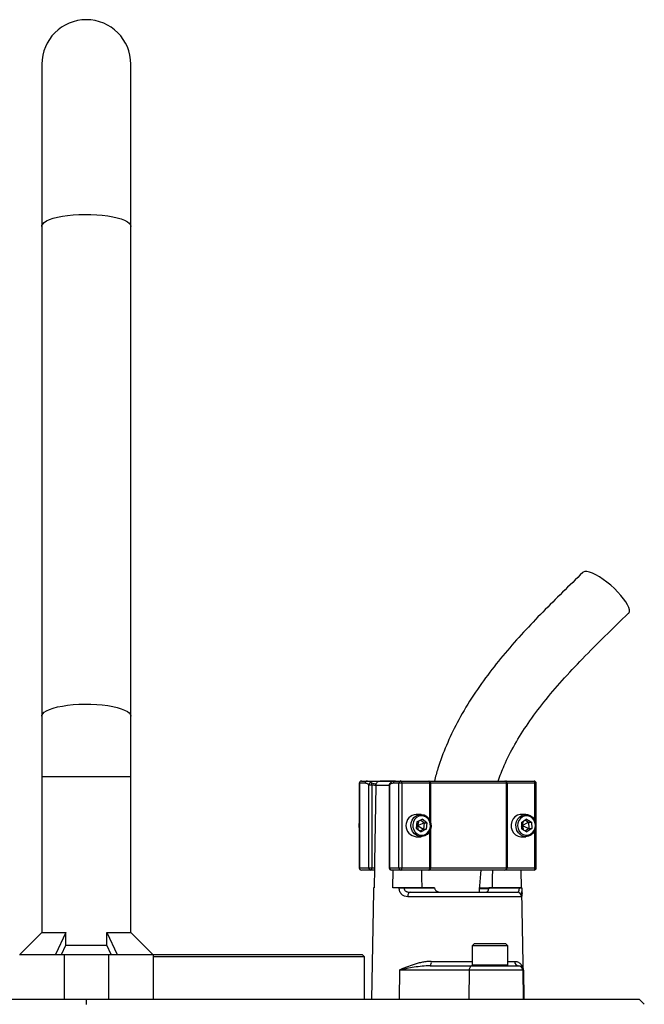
# Model space of a CAD drawing. Header units: millimetres. Extents: x 5561 to 11482, y 2229 to 15574.
# Tile 9 of 9: x 7961 to 9364, y 13362 to 15574. Entities that reach past the tile are written whole.
import ezdxf

# ---------------------------------------------------------------- set-up
doc = ezdxf.new("R2010")
doc.units = ezdxf.units.MM
doc.header["$LTSCALE"] = 5

msp = doc.modelspace()

# ---------------------------------------------------------------- linework, layer by layer
at = {"color": 7, "linetype": 'Continuous', "lineweight": 25}
for p, q in [((8010.8, 15473.5), (8010.8, 15109.2)), ((8210.8, 15109.2), (8210.8, 15473.5)), ((8010.8, 15109.2), (8010.8, 14009.2)), ((8210.8, 14009.2), (8210.8, 15109.2)), ((8010.8, 14009.2), (8010.8, 13873.5)), ((8210.8, 13873.5), (8210.8, 14009.2)), ((8010.8, 13873.5), (8010.8, 13523)), ((8210.8, 13523), (8210.8, 13873.5)), ((8723.8, 13858.5), (8723.8, 13668.5)), ((8724.2, 13858.5), (8724.2, 13668.5)), ((8737, 13858.5), (8724.2, 13858.5)), ((8728.8, 13863.5), (8741.6, 13863.5)), ((8741.6, 13863.5), (8804.7, 13863.5)), ((8745.4, 13668.5), (8745.4, 13855)), ((8745.4, 13855), (8752, 13855)), ((8752, 13855), (8752, 13668.5)), ((8761.3, 13853.7), (8761.2, 13852.7)), ((8803.7, 13863.5), (8770.8, 13863.5)), ((8791.4, 13855), (8791.4, 13668.5)), ((8791.9, 13855), (8791.9, 13668.5)), ((8813, 13858.5), (8800.2, 13858.5)), ((8804.7, 13863.5), (8817.5, 13863.5)), ((8819.6, 13858.5), (8813, 13858.5)), ((8813, 13668.5), (8813, 13858.5)), ((8817.5, 13863.5), (8880.3, 13863.5)), ((8819.6, 13858.5), (8819.6, 13668.5)), ((8882.4, 13858.5), (8819.6, 13858.5)), ((8880.3, 13863.5), (8883.2, 13863.5)), ((8883.9, 13858.5), (8882.4, 13858.5)), ((8883.2, 13863.5), (9051.3, 13863.5)), ((9054.7, 13858.5), (8883.9, 13858.5)), ((9051.3, 13863.5), (9053.9, 13863.5)), ((9053.9, 13863.5), (9116.6, 13863.5)), ((9054.7, 13668.5), (9054.7, 13858.5)), ((9056, 13858.5), (9054.7, 13858.5)), ((9056, 13858.5), (9056, 13668.5)), ((9118.7, 13858.5), (9056, 13858.5)), ((9121.6, 13668.5), (9121.6, 13858.5)), ((8862.8, 13788.5), (8851.9, 13788.5)), ((9098.4, 13788.5), (9087.5, 13788.5)), ((8853.4, 13772), (8852.1, 13757.6)), ((8852.1, 13757.6), (8862.7, 13749.2)), ((8852.5, 13762.1), (8854.6, 13763.5)), ((8852.8, 13765.6), (8854.6, 13763.5)), ((8853.4, 13772), (8865.4, 13777.9)), ((8857.9, 13774.2), (8854.6, 13763.5)), ((8854.6, 13763.5), (8869.6, 13769.4)), ((8854.6, 13763.5), (8855.7, 13754.8)), ((8854.6, 13763.5), (8868.3, 13755.1)), ((8861.5, 13776), (8869.6, 13769.4)), ((8876, 13769.4), (8865.4, 13777.9)), ((8869.6, 13769.4), (8868.3, 13755.1)), ((8869.6, 13769.4), (8876, 13769.4)), ((8876, 13769.4), (8874.6, 13755.1)), ((9088.1, 13770.3), (9099.2, 13778)), ((9088.1, 13770.3), (9088.6, 13755.8)), ((9088.3, 13765.1), (9090.3, 13763.5)), ((9088.4, 13761.7), (9090.3, 13763.5)), ((9091.9, 13772.9), (9090.3, 13763.5)), ((9090.3, 13763.5), (9104.4, 13771.2)), ((9090.3, 13763.5), (9092.8, 13753.4)), ((9090.3, 13763.5), (9104.9, 13756.8)), ((9096.3, 13776), (9104.4, 13771.2)), ((9104.9, 13756.8), (9096.7, 13751.1)), ((9110.7, 13771.2), (9099.2, 13778)), ((9111.3, 13756.8), (9100.2, 13749.1)), ((9104.4, 13771.2), (9110.7, 13771.2)), ((9104.4, 13771.2), (9104.9, 13756.8)), ((9104.9, 13756.8), (9111.3, 13756.8)), ((9110.7, 13771.2), (9111.3, 13756.8)), ((8851.9, 13738.5), (8862.8, 13738.5)), ((8868.3, 13755.1), (8860.3, 13751.1)), ((8874.6, 13755.1), (8862.7, 13749.2)), ((8868.3, 13755.1), (8874.6, 13755.1)), ((9087.5, 13738.5), (9098.4, 13738.5)), ((9088.6, 13755.8), (9100.2, 13749.1)), ((8724.2, 13668.5), (8745.4, 13668.5)), ((8745.4, 13668.5), (8752, 13668.5)), ((8752, 13668.5), (8758.2, 13668.5)), ((8758.2, 13668.5), (8757.4, 13623.5)), ((8791.9, 13668.5), (8813, 13668.5)), ((8813, 13668.5), (8819.6, 13668.5)), ((8819.6, 13668.5), (8882.4, 13668.5)), ((8882.4, 13668.5), (8883.9, 13668.5)), ((8883.9, 13668.5), (9054.7, 13668.5)), ((9054.7, 13668.5), (9056, 13668.5)), ((9056, 13668.5), (9118.7, 13668.5)), ((8749.9, 13663.5), (8728.8, 13663.5)), ((8758.1, 13663.5), (8749.9, 13663.5)), ((8817.5, 13663.5), (8796.4, 13663.5)), ((8799.7, 13623.5), (8800.4, 13663.5)), ((8880.3, 13663.5), (8817.5, 13663.5)), ((8883.2, 13663.5), (8880.3, 13663.5)), ((9051.3, 13663.5), (8883.2, 13663.5)), ((9053.9, 13663.5), (9051.3, 13663.5)), ((9116.6, 13663.5), (9053.9, 13663.5)), ((9087.3, 13663.5), (9087.9, 13623.5)), ((8756, 13623.5), (8756, 13623.4)), ((8757.4, 13623.5), (8756, 13623.5)), ((8813.7, 13623.5), (8799.7, 13623.5)), ((8813.7, 13623.4), (8813.7, 13623.5)), ((8824.5, 13623.5), (8824.5, 13623.4)), ((8893, 13623.5), (8824.5, 13623.5)), ((8824.5, 13623.4), (8893, 13623.4)), ((8893, 13623.5), (8893, 13623.4)), ((9015, 13623.4), (9015, 13623.5)), ((9083.6, 13623.5), (9015, 13623.5)), ((9015, 13623.4), (9083.6, 13623.4)), ((9083.6, 13623.4), (9083.6, 13623.5)), ((9089.4, 13623.4), (9089.4, 13623.5)), ((8755.9, 13615.3), (8751.6, 13373.5)), ((9088.3, 13603.7), (8832.7, 13603.7)), ((8838.1, 13613.5), (9078.4, 13613.5)), ((8947.8, 13614.2), (8947.8, 13613.5)), ((8960.9, 13613.5), (8960.9, 13614.2)), ((8967.6, 13614.2), (8967.6, 13613.5)), ((8975.2, 13614.2), (8975.2, 13613.5)), ((8986.8, 13613.5), (8986.8, 13614.2)), ((9014.8, 13621.7), (8994.9, 13621.7)), ((9093.7, 13373.5), (9089.5, 13615.3)), ((8010.8, 13523), (7961.3, 13473.5)), ((8010.8, 13523), (8064.6, 13523)), ((8064.6, 13523), (8041.8, 13473.5)), ((8064.6, 13494.7), (8064.6, 13523)), ((8157, 13494.7), (8157, 13523)), ((8157, 13523), (8179.8, 13473.5)), ((8157, 13523), (8210.8, 13523)), ((8260.3, 13473.5), (8210.8, 13523)), ((8054.8, 13473.5), (8064.6, 13494.7)), ((8064.6, 13494.7), (8157, 13494.7)), ((8166.8, 13473.5), (8157, 13494.7)), ((8982.8, 13498.5), (8977.8, 13493.5)), ((8977.8, 13493.5), (8977.8, 13450.5)), ((9034.7, 13493.5), (8977.8, 13493.5)), ((8982.8, 13498.5), (9032.6, 13498.5)), ((9032.6, 13498.5), (9052.8, 13498.5)), ((9057.8, 13493.5), (9034.7, 13493.5)), ((9057.8, 13493.5), (9052.8, 13498.5)), ((9057.8, 13450.5), (9057.8, 13493.5)), ((7960.8, 13473.5), (8060.8, 13473.5)), ((8060.8, 13473.5), (8060.8, 13373.5)), ((8060.8, 13473.5), (8160.8, 13473.5)), ((8160.8, 13473.5), (8160.8, 13373.5)), ((8160.8, 13473.5), (8260.8, 13473.5)), ((8260.3, 13473.5), (8730.8, 13473.5)), ((8260.8, 13473.5), (8260.8, 13373.5)), ((8735.8, 13468.5), (8260.8, 13468.5)), ((8735.8, 13468.5), (8730.8, 13473.5)), ((8735.8, 13373.5), (8735.8, 13468.5)), ((8883.6, 13448.5), (8977.3, 13448.5)), ((8977.3, 13448.5), (9081.3, 13448.5)), ((9081.3, 13448.5), (9082.1, 13448.5)), ((8814.3, 13438.7), (8813.6, 13373.5)), ((8970.9, 13438.7), (8814.3, 13438.7)), ((8970.9, 13438.7), (8970.2, 13373.5)), ((9091.3, 13438.7), (8970.9, 13438.7)), ((9091.3, 13438.7), (9092.4, 13373.5)), ((9092.6, 13438.7), (9091.3, 13438.7)), ((9092.6, 13438.7), (9093.7, 13373.5)), ((6868.7, 13373.5), (8008.6, 13373.5)), ((8008.6, 13373.5), (8060.8, 13373.5)), ((8060.8, 13373.5), (8160.8, 13373.5)), ((8110.8, 13361.2), (8110.8, 13373.5)), ((8160.8, 13373.5), (8213, 13373.5)), ((8213, 13373.5), (9352.9, 13373.5)), ((9364.3, 13362.1), (9352.9, 13373.5))]:
    msp.add_line(p, q, dxfattribs=at)
at = {"color": 8, "linetype": 'Continuous', "lineweight": 25}
for p, q in [((8010.8, 13873.5), (8210.8, 13873.5)), ((8724.2, 13858.5), (8723.8, 13858.5)), ((8751.5, 13859.6), (8761.9, 13856.6)), ((8791.4, 13853.7), (8761.3, 13853.7)), ((8791.4, 13855), (8791.9, 13855)), ((8882.4, 13776.1), (8882.4, 13858.5)), ((8883.9, 13858.5), (8883.9, 13772.7)), ((9118.7, 13774.6), (9118.7, 13858.5)), ((9121.6, 13858.5), (9118.7, 13858.5)), ((8882.4, 13668.5), (8882.4, 13751)), ((8883.9, 13754.4), (8883.9, 13668.5)), ((9118.7, 13668.5), (9118.7, 13752.5)), ((8723.8, 13668.5), (8724.2, 13668.5)), ((8791.4, 13668.5), (8791.9, 13668.5)), ((9118.7, 13668.5), (9121.6, 13668.5)), ((8994.7, 13623.4), (9015.8, 13623.4)), ((8885.8, 13458.4), (8977.8, 13458.4)), ((8977.8, 13450.5), (9034.7, 13450.5)), ((9034.7, 13450.5), (9057.8, 13450.5)), ((9057.8, 13458.4), (9073.2, 13458.4))]:
    msp.add_line(p, q, dxfattribs=at)
at = {"color": 8, "linetype": 'Continuous', "lineweight": 25, "flags": 128}
for points in [[(8010.8, 15109.2), (8011, 15111), (8012.8, 15114.6), (8016.3, 15118.1), (8021.5, 15121.4), (8028.3, 15124.5), (8036.6, 15127.4), (8046.2, 15129.9), (8057, 15132), (8068.7, 15133.8), (8081.2, 15135.1), (8094.2, 15135.9), (8107.4, 15136.3), (8120.8, 15136.2), (8134, 15135.5), (8146.7, 15134.5), (8158.8, 15132.9), (8170.1, 15131), (8180.3, 15128.7), (8189.3, 15126), (8196.8, 15123), (8202.9, 15119.8), (8207.2, 15116.3), (8209.9, 15112.8), (8210.8, 15109.2)], [(8010.8, 14009.2), (8011, 14011), (8012.8, 14014.6), (8016.3, 14018.1), (8021.5, 14021.4), (8028.3, 14024.5), (8036.6, 14027.4), (8046.2, 14029.9), (8057, 14032), (8068.7, 14033.8), (8081.2, 14035.1), (8094.2, 14035.9), (8107.4, 14036.3), (8120.8, 14036.2), (8134, 14035.5), (8146.7, 14034.5), (8158.8, 14032.9), (8170.1, 14031), (8180.3, 14028.7), (8189.3, 14026), (8196.8, 14023), (8202.9, 14019.8), (8207.2, 14016.3), (8209.9, 14012.8), (8210.8, 14009.2)]]:
    msp.add_lwpolyline(points, dxfattribs=at)
at = {"color": 7, "linetype": 'Continuous', "lineweight": 25, "flags": 128}
for points in [[(9328.9, 14240.4), (9329.2, 14240.7), (9330.7, 14243.7), (9330.8, 14247.8), (9329.5, 14253), (9326.9, 14258.9), (9323, 14265.6), (9317.9, 14272.8), (9311.8, 14280.3), (9304.8, 14288), (9297.1, 14295.7), (9288.8, 14303.1), (9280.3, 14310), (9271.8, 14316.4), (9263.3, 14321.9), (9255.3, 14326.5), (9247.8, 14330.1), (9241.1, 14332.6), (9235.3, 14333.8), (9230.6, 14333.8), (9227.2, 14332.6), (9226.2, 14331.8)], [(8761.2, 13852.7), (8758.4, 13681.6), (8758.2, 13668.5)], [(8819.6, 13858.5), (8819.6, 13859.5), (8819.5, 13860.4), (8819.3, 13861.3), (8819, 13862.1), (8818.7, 13862.7), (8818.3, 13863.2), (8817.9, 13863.4), (8817.5, 13863.5)], [(8882.4, 13858.5), (8882.3, 13859.5), (8882.2, 13860.4), (8882, 13861.3), (8881.7, 13862.1), (8881.4, 13862.7), (8881.1, 13863.2), (8880.7, 13863.4), (8880.3, 13863.5)], [(9056, 13858.5), (9055.9, 13859.5), (9055.8, 13860.4), (9055.6, 13861.3), (9055.4, 13862.1), (9055.1, 13862.7), (9054.7, 13863.2), (9054.3, 13863.4), (9053.9, 13863.5)], [(9118.7, 13858.5), (9118.7, 13859.5), (9118.6, 13860.4), (9118.4, 13861.3), (9118.1, 13862.1), (9117.8, 13862.7), (9117.4, 13863.2), (9117, 13863.4), (9116.6, 13863.5)], [(8885.3, 13761), (8883.8, 13754.4), (8880.8, 13748.4), (8876.5, 13743.6), (8871.1, 13740.3), (8865.1, 13738.7), (8858.9, 13738.9), (8853, 13741), (8847.9, 13744.7), (8843.8, 13749.8), (8841.2, 13756), (8840.1, 13762.7), (8840.8, 13769.4), (8843, 13775.8), (8846.7, 13781.2), (8851.7, 13785.3), (8857.4, 13787.8), (8863.5, 13788.5), (8869.6, 13787.4), (8875.2, 13784.4), (8879.8, 13780), (8883.2, 13774.3), (8885.1, 13767.8), (8885.3, 13761)], [(8883.9, 13761.3), (8883.6, 13767.5), (8881.8, 13773.5), (8878.6, 13778.6), (8874.1, 13782.5), (8868.9, 13784.9), (8863.2, 13785.5), (8857.6, 13784.4), (8852.6, 13781.5), (8848.4, 13777.3), (8845.6, 13771.9), (8844.2, 13765.8), (8844.4, 13759.5), (8846.3, 13753.6), (8849.5, 13748.5), (8853.9, 13744.6), (8859.2, 13742.2), (8864.8, 13741.6), (8870.4, 13742.7), (8875.5, 13745.5), (8879.6, 13749.8), (8882.5, 13755.2), (8883.9, 13761.3)], [(9087.5, 13788.5), (9085.1, 13788.4), (9079.1, 13786.7), (9073.7, 13783.4), (9069.4, 13778.5), (9066.4, 13772.6), (9065, 13766), (9065.2, 13759.2), (9067.1, 13752.7), (9070.5, 13747), (9075.2, 13742.6), (9080.8, 13739.7), (9086.9, 13738.5), (9087.5, 13738.5)], [(9121, 13764.5), (9120.5, 13757.7), (9118.2, 13751.4), (9114.5, 13746), (9109.6, 13741.8), (9103.9, 13739.3), (9097.8, 13738.5), (9091.7, 13739.7), (9086.1, 13742.6), (9081.4, 13747), (9078, 13752.7), (9076.1, 13759.2), (9075.9, 13766), (9077.3, 13772.6), (9080.3, 13778.5), (9084.6, 13783.4), (9090, 13786.7), (9096, 13788.4), (9102.1, 13788.2), (9108, 13786.2), (9113.2, 13782.5), (9117.3, 13777.4), (9120, 13771.2), (9121, 13764.5)], [(9119.6, 13764.4), (9118.6, 13770.6), (9116, 13776.2), (9112.1, 13780.7), (9107.2, 13783.9), (9101.7, 13785.4), (9096.1, 13785.2), (9090.7, 13783.2), (9086, 13779.6), (9082.5, 13774.7), (9080.3, 13768.9), (9079.8, 13762.7), (9080.8, 13756.5), (9083.3, 13750.9), (9087.2, 13746.4), (9092.1, 13743.2), (9097.6, 13741.7), (9103.3, 13741.9), (9108.7, 13743.9), (9113.3, 13747.5), (9116.9, 13752.4), (9119, 13758.2), (9119.6, 13764.4)], [(8749.9, 13663.5), (8750.3, 13663.6), (8750.7, 13663.9), (8751.1, 13664.4), (8751.4, 13665), (8751.7, 13665.8), (8751.9, 13666.6), (8752, 13667.6), (8752, 13668.5)], [(8817.5, 13663.5), (8817.9, 13663.6), (8818.3, 13663.9), (8818.7, 13664.4), (8819, 13665), (8819.3, 13665.8), (8819.5, 13666.6), (8819.6, 13667.6), (8819.6, 13668.5)], [(8880.3, 13663.5), (8880.7, 13663.6), (8881.1, 13663.9), (8881.4, 13664.4), (8881.7, 13665), (8882, 13665.8), (8882.2, 13666.6), (8882.3, 13667.6), (8882.4, 13668.5)], [(9053.9, 13663.5), (9054.3, 13663.6), (9054.7, 13663.9), (9055.1, 13664.4), (9055.4, 13665), (9055.6, 13665.8), (9055.8, 13666.6), (9055.9, 13667.6), (9056, 13668.5)], [(9116.6, 13663.5), (9117, 13663.6), (9117.4, 13663.9), (9117.8, 13664.4), (9118.1, 13665), (9118.4, 13665.8), (9118.6, 13666.6), (9118.7, 13667.6), (9118.7, 13668.5)], [(8865.1, 13623.5), (8864.7, 13647.4), (8864.4, 13663.5)], [(9023.2, 13663.5), (9022.9, 13647.4), (9022.5, 13623.5)], [(8838.1, 13613.5), (8837.1, 13613.3), (8836.1, 13612.8), (8835.2, 13611.9), (8834.4, 13610.7), (8833.7, 13609.2), (8833.2, 13607.5), (8832.9, 13605.6), (8832.7, 13603.7)], [(8977.3, 13448.5), (8976, 13448.3), (8974.9, 13447.8), (8973.8, 13446.9), (8972.8, 13445.7), (8972, 13444.2), (8971.4, 13442.5), (8971, 13440.6), (8970.9, 13438.7)]]:
    msp.add_lwpolyline(points, dxfattribs=at)
at = {"color": 7, "linetype": 'Continuous', "lineweight": 25}
for centre, radius, start, end in [((8110.8, 15473.5), 100, 0, 180), ((8728.8, 13858.5), 5, 90, 180), ((8729, 13858.8), 4.78, 92.9521, 182.6753), ((8741.8, 13858.8), 4.78, 92.9521, 182.6753), ((8750.8, 13854.2), 5.44, 82.4634, 171.7428), ((8746.5, 13856.7), 5.78, 343.119, 30.4631), ((8796.4, 13855), 5, 130.9851, 180), ((8805, 13858.8), 4.78, 92.9521, 182.6753), ((8817.8, 13858.8), 4.78, 92.9521, 182.6753), ((8873.4, 13859.8), 10.5, 353.2811, 21.0059), ((9050.3, 13859.2), 4.44, 351.2804, 77.1075), ((9116.6, 13858.5), 5, 0, 90), ((8853.8, 13763.5), 25.1, 94.4393, 265.5607), ((8739.3, 13763.5), 16.4, 160.563, 199.437), ((8728.8, 13668.5), 5, 180, 270), ((8729, 13668.3), 4.78, 177.3247, 267.0479), ((8750.2, 13668.3), 4.78, 177.3247, 267.0479), ((8796.4, 13668.5), 5, 180, 270), ((8796.6, 13668.3), 4.78, 177.3247, 267.0479), ((8817.8, 13668.3), 4.78, 177.3247, 267.0479), ((8873.4, 13667.3), 10.5, 338.9941, 6.7189), ((9050.3, 13667.9), 4.44, 282.8925, 8.7196), ((9116.6, 13668.5), 5, 270, 0), ((8819.1, 13196.3), 427.1, 89.2782, 90.7218), ((9086.5, 13523.3), 100.1, 88.348, 91.652), ((9078.4, 13603.6), 9.96, 0.7545, 89.7637), ((8872.9, 13456.1), 13.1, 324.8587, 10.1607), ((8979.8, 13450.5), 2, 180, 270), ((9055.8, 13450.5), 2, 270, 360), ((9082.7, 13458), 9.47, 177.7132, 266.4652), ((9081.3, 13438.5), 10, 0.9994, 89.9994)]:
    msp.add_arc(centre, radius, start, end, dxfattribs=at)
at = {"color": 8, "linetype": 'Continuous', "lineweight": 25}
msp.add_arc((8795.9, 13855.8), 4.09, 133.5963, 190.8042, dxfattribs=at)
at = {"color": 7, "linetype": 'Continuous', "lineweight": 25}
for points, knots in [([(9226.2, 14331.8), (9211, 14317.1), (9180.9, 14287.8), (9136.3, 14243.4), (9093, 14198.1), (9051.3, 14151.2), (9011.9, 14102), (8975.5, 14049.9), (8944.5, 13997.1), (8919.3, 13944.2), (8902.3, 13900.3), (8895.1, 13872.9), (8892.7, 13863.5)], [0, 0, 0, 0, 0.11056, 0.219929, 0.328681, 0.437276, 0.545816, 0.654572, 0.763589, 0.858182, 0.951275, 1, 1, 1, 1]), ([(9035.9, 13863.5), (9040.2, 13875.2), (9050.8, 13903.5), (9073.4, 13946.9), (9103.4, 13994.4), (9139.2, 14042.2), (9180.3, 14090.5), (9226.2, 14139.5), (9276.3, 14189.6), (9311.1, 14223.2), (9328.9, 14240.4)], [0, 0, 0, 0, 0.075271, 0.182926, 0.298025, 0.421459, 0.553637, 0.694484, 0.84354, 1, 1, 1, 1]), ([(8745.4, 13855), (8744, 13856.2), (8742.7, 13857.1), (8739.9, 13858.2), (8738.5, 13858.5), (8737, 13858.5)], [0, 0, 0, 0, 0.5, 0.5, 1, 1, 1, 1]), ([(8741.6, 13863.5), (8743.2, 13863.5), (8744.9, 13863.2), (8748.3, 13861.9), (8749.9, 13860.9), (8751.5, 13859.6)], [0, 0, 0, 0, 0.5, 0.5, 1, 1, 1, 1]), ([(8761.3, 13853.7), (8761.3, 13854.4), (8761.4, 13855.1), (8761.6, 13856.4), (8761.8, 13857), (8762.6, 13858.8), (8763.4, 13859.9), (8764.7, 13861.3), (8765.2, 13861.7), (8766.3, 13862.4), (8766.8, 13862.6), (8768, 13863.1), (8768.6, 13863.3), (8769.8, 13863.5), (8770.4, 13863.5), (8771, 13863.5)], [0, 0, 0, 0, 0.125, 0.125, 0.25, 0.25, 0.5, 0.5, 0.625, 0.625, 0.75, 0.75, 0.875, 0.875, 1, 1, 1, 1]), ([(8800.2, 13858.5), (8798.8, 13858.5), (8797.4, 13858.2), (8794.6, 13857.1), (8793.2, 13856.2), (8791.9, 13855)], [0, 0, 0, 0, 0.5, 0.5, 1, 1, 1, 1]), ([(8804.7, 13863.5), (8804.5, 13863.5), (8802.6, 13863.6), (8799.2, 13862.7), (8795.6, 13861), (8793.7, 13859.2), (8793.2, 13858.7)], [0, 0, 0, 0, 0.050093, 0.43798, 0.830713, 1, 1, 1, 1]), ([(8993.7, 13613.5), (8994, 13617.8), (8995.2, 13633.7), (8996.5, 13650.5), (8997.8, 13663), (8997.9, 13663.8)], [0, 0, 0, 0, 0.252856, 0.951016, 1, 1, 1, 1]), ([(8756, 13623.4), (8756, 13621.2), (8755.9, 13618.3), (8755.9, 13615.9), (8755.9, 13615.3)], [0, 0, 0, 0, 0.733208, 1, 1, 1, 1]), ([(8813.7, 13623.5), (8814.5, 13623.5), (8815.3, 13623.5), (8817, 13623.5), (8817.9, 13623.5), (8819.8, 13623.5), (8820.8, 13623.5), (8822.7, 13623.5), (8823.6, 13623.5), (8824.5, 13623.5)], [0, 0, 0, 0, 0.25, 0.25, 0.5, 0.5, 0.75, 0.75, 1, 1, 1, 1]), ([(8832.7, 13603.7), (8830.3, 13603.7), (8828, 13604.1), (8824.6, 13605.3), (8823.5, 13605.9), (8821.5, 13607.1), (8820.5, 13607.8), (8819.2, 13609.1), (8818.8, 13609.6), (8817.9, 13610.6), (8817.6, 13611.1), (8816.5, 13612.7), (8815.8, 13613.8), (8814.8, 13616.4), (8814.4, 13617.7), (8813.9, 13620.5), (8813.7, 13621.9), (8813.7, 13623.4)], [0, 0, 0, 0, 0.25, 0.25, 0.375, 0.375, 0.5, 0.5, 0.5625, 0.5625, 0.625, 0.625, 0.75, 0.75, 0.875, 0.875, 1, 1, 1, 1]), ([(8824.5, 13623.4), (8824.5, 13622.5), (8824.6, 13621.7), (8825.1, 13620.2), (8825.4, 13619.5), (8826.3, 13618.2), (8826.8, 13617.6), (8827.9, 13616.5), (8828.5, 13616), (8829.9, 13615.3), (8830.5, 13614.9), (8832, 13614.4), (8832.7, 13614.2), (8835, 13613.7), (8836.6, 13613.5), (8838.1, 13613.5)], [0, 0, 0, 0, 0.125, 0.125, 0.25, 0.25, 0.375, 0.375, 0.5, 0.5, 0.625, 0.625, 0.75, 0.75, 1, 1, 1, 1]), ([(9078.4, 13613.5), (9079.1, 13613.5), (9079.8, 13613.7), (9081.1, 13614.4), (9081.7, 13614.9), (9082.4, 13616.1), (9082.6, 13616.5), (9083, 13617.6), (9083.1, 13618.2), (9083.4, 13619.5), (9083.5, 13620.2), (9083.6, 13621.7), (9083.6, 13622.5), (9083.6, 13623.4)], [0, 0, 0, 0, 0.25, 0.25, 0.5, 0.5, 0.625, 0.625, 0.75, 0.75, 0.875, 0.875, 1, 1, 1, 1]), ([(9083.6, 13623.5), (9084.5, 13623.5), (9085.3, 13623.5), (9086.7, 13623.5), (9087.3, 13623.5), (9088.3, 13623.5), (9088.7, 13623.5), (9089.2, 13623.5), (9089.4, 13623.5), (9089.4, 13623.5)], [0, 0, 0, 0, 0.25, 0.25, 0.5, 0.5, 0.75, 0.75, 1, 1, 1, 1]), ([(9089.4, 13623.4), (9089.4, 13621.2), (9089.5, 13618.3), (9089.5, 13615.9), (9089.5, 13615.3)], [0, 0, 0, 0, 0.733208, 1, 1, 1, 1]), ([(8893.5, 13621.7), (8893.7, 13620.9), (8894.1, 13620.2), (8894.9, 13618.8), (8895.5, 13618.2), (8897.2, 13616.6), (8898.6, 13615.8), (8901.5, 13614.6), (8903, 13614.2), (8906.2, 13613.6), (8907.8, 13613.5), (8909.4, 13613.5)], [0, 0, 0, 0, 0.125, 0.125, 0.25, 0.25, 0.5, 0.5, 0.75, 0.75, 1, 1, 1, 1]), ([(9007.2, 13613.5), (9008, 13613.5), (9008.9, 13613.6), (9010.4, 13614.2), (9011.2, 13614.5), (9012.2, 13615.5), (9012.5, 13615.8), (9013.1, 13616.6), (9013.4, 13617.1), (9013.9, 13618.2), (9014.1, 13618.8), (9014.5, 13620.2), (9014.6, 13620.9), (9014.7, 13621.7)], [0, 0, 0, 0, 0.25, 0.25, 0.5, 0.5, 0.625, 0.625, 0.75, 0.75, 0.875, 0.875, 1, 1, 1, 1]), ([(8885.8, 13458.4), (8882.4, 13458.4), (8879, 13458.2), (8872.4, 13457.4), (8869.2, 13457), (8862.8, 13455.7), (8859.6, 13455), (8853.4, 13453.4), (8850.4, 13452.6), (8841.4, 13449.8), (8835.7, 13447.7), (8827.4, 13444.4), (8824.7, 13443.3), (8820.8, 13441.6), (8819.4, 13441), (8817.5, 13440.2), (8816.9, 13439.9), (8815.6, 13439.3), (8814.9, 13439), (8814.3, 13438.7)], [0, 0, 0, 0, 0.125, 0.125, 0.25, 0.25, 0.375, 0.375, 0.5, 0.5, 0.75, 0.75, 0.875, 0.875, 0.9375, 0.9375, 0.96875, 0.96875, 1, 1, 1, 1]), ([(8883.6, 13448.5), (8877.3, 13448.5), (8871.2, 13448.1), (8859.1, 13446.9), (8853.2, 13446.1), (8841.7, 13444.2), (8836, 13443.2), (8827.8, 13441.5), (8825, 13441), (8819.6, 13439.8), (8816.9, 13439.3), (8814.3, 13438.7)], [0, 0, 0, 0, 0.25, 0.25, 0.5, 0.5, 0.75, 0.75, 0.875, 0.875, 1, 1, 1, 1]), ([(9073.2, 13458.4), (9074.8, 13458.4), (9076.3, 13458.2), (9079.1, 13457.4), (9080.4, 13456.9), (9084, 13455.1), (9086, 13453.5), (9088.4, 13450.7), (9089.1, 13449.7), (9090.3, 13447.7), (9090.8, 13446.6), (9091.6, 13444.4), (9092, 13443.3), (9092.3, 13441.6), (9092.4, 13441), (9092.5, 13439.9), (9092.6, 13439.3), (9092.6, 13438.7)], [0, 0, 0, 0, 0.125, 0.125, 0.25, 0.25, 0.5, 0.5, 0.625, 0.625, 0.75, 0.75, 0.875, 0.875, 0.9375, 0.9375, 1, 1, 1, 1]), ([(9082.1, 13448.5), (9083, 13448.5), (9083.8, 13448.4), (9085.3, 13448.1), (9086, 13447.8), (9087.9, 13446.9), (9089, 13446.1), (9090.7, 13444.2), (9091.4, 13443.2), (9092.3, 13441), (9092.5, 13439.9), (9092.6, 13438.7)], [0, 0, 0, 0, 0.125, 0.125, 0.25, 0.25, 0.5, 0.5, 0.75, 0.75, 1, 1, 1, 1])]:
    msp.add_open_spline(points, degree=3, knots=knots, dxfattribs=at)
for points in [[(8761.2, 13852.7), (8758.2, 13853.5), (8755.1, 13854.3), (8752, 13855)], [(8893, 13623.4), (8893.1, 13622.8), (8893.3, 13622.2), (8893.5, 13621.7)], [(9015, 13623.4), (9015, 13622.8), (9014.9, 13622.2), (9014.7, 13621.7)]]:
    msp.add_open_spline(points, degree=3, dxfattribs=at)
at = {"color": 8, "linetype": 'Continuous', "lineweight": 25}
msp.add_open_spline([(9089.5, 13615.3), (9089.5, 13614.1), (9089.6, 13611), (9089.5, 13607.2), (9089.2, 13604.3), (9088.6, 13603.9), (9088.3, 13603.7)], degree=3, knots=[0, 0, 0, 0, 0.156853, 0.412559, 0.693103, 1, 1, 1, 1], dxfattribs=at)

doc.saveas('drawing.dxf')
